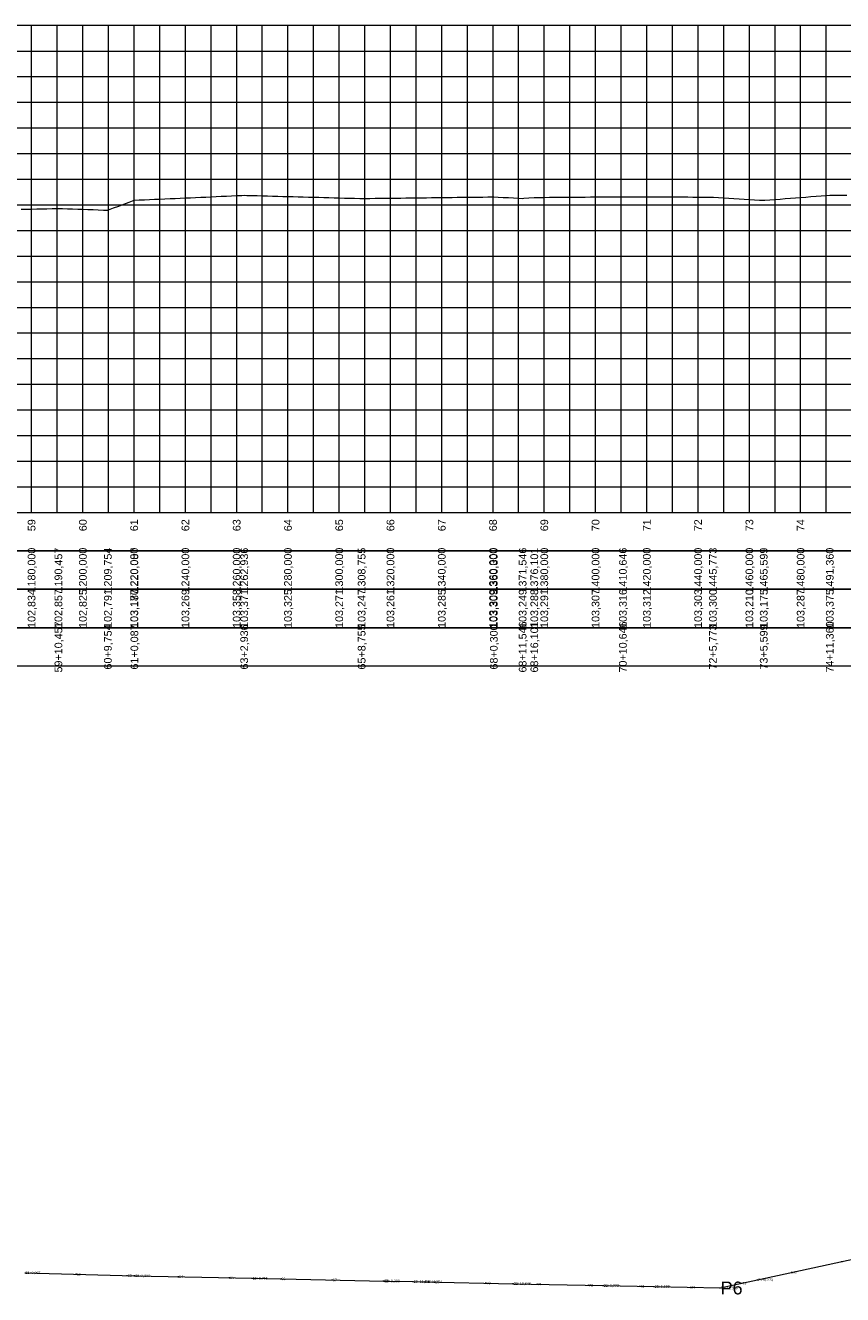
# Model space of a CAD drawing. Header units: inches. Extents: x 4687 to 7242, y 9981 to 10484.
# Tile 5 of 8: x 5959 to 6278, y 9981 to 10476. Entities that reach past the tile are written whole.
import ezdxf
from ezdxf.enums import TextEntityAlignment as Align

# ---------------------------------------------------------------- set-up
doc = ezdxf.new("R2010")
doc.units = ezdxf.units.IN
doc.header["$MEASUREMENT"] = 0
doc.header["$PDMODE"] = 34
doc.header["$PDSIZE"] = 0.2
doc.layers.get('0').update_dxf_attribs({"lineweight": 0})
doc.layers.add('EIXO', color=3, linetype='Continuous', lineweight=0)
doc.styles.add('$PF_GREIDE', font='arial.ttf')
doc.styles.get("Standard").update_dxf_attribs({"font": 'arial.ttf'})

# ---------------------------------------------------------------- blocks, each defined once
blk = doc.blocks.new('$VIAS_PERFLONG_PERFIL0')
at = {"color": 30}
for p, q in [((1230, 0), (1230, 190)), ((1240, 0), (1240, 190)), ((1260, 0), (1260, 190)), ((1270, 0), (1270, 190)), ((1280, 0), (1280, 190)), ((1290, 0), (1290, 190)), ((1310, 0), (1310, 190)), ((1320, 0), (1320, 190)), ((1330, 0), (1330, 190)), ((1340, 0), (1340, 190)), ((1360, 0), (1360, 190)), ((1370, 0), (1370, 190)), ((1380, 0), (1380, 190)), ((1390, 0), (1390, 190)), ((1410, 0), (1410, 190)), ((1420, 0), (1420, 190)), ((1430, 0), (1430, 190)), ((1440, 0), (1440, 190)), ((1460, 0), (1460, 190)), ((1470, 0), (1470, 190)), ((1480, 0), (1480, 190)), ((1490, 0), (1490, 190)), ((1510, 0), (1510, 190)), ((1520, 0), (1520, 190)), ((1530, 0), (1530, 190)), ((1540, 0), (1540, 190)), ((0, 180), (2510, 180)), ((0, 170), (2510, 170)), ((0, 160), (2510, 160)), ((0, 140), (2510, 140)), ((0, 130), (2510, 130)), ((0, 120), (2510, 120)), ((0, 110), (2510, 110)), ((0, 90), (2510, 90)), ((0, 80), (2510, 80)), ((0, 70), (2510, 70)), ((0, 60), (2510, 60)), ((0, 40), (2510, 40)), ((0, 30), (2510, 30)), ((0, 20), (2510, 20)), ((0, 10), (2510, 10))]:
    blk.add_line(p, q, dxfattribs=at)
at = {"color": 36}
for p, q in [((1250, 0), (1250, 190)), ((1300, 0), (1300, 190)), ((1350, 0), (1350, 190)), ((1400, 0), (1400, 190)), ((1450, 0), (1450, 190)), ((1500, 0), (1500, 190)), ((0, 150), (2510, 150)), ((0, 100), (2510, 100)), ((0, 50), (2510, 50))]:
    blk.add_line(p, q, dxfattribs=at)
at = {"color": 36, "linetype": 'Continuous'}
for points in [[(0, 0), (2510, 0), (2510, 190), (0, 190)], [(0, 0), (2510, 0), (2510, -15), (0, -15)], [(0, -15), (2510, -15), (2510, -30), (0, -30)], [(0, -30), (2510, -30), (2510, -45), (0, -45)], [(0, -45), (2510, -45), (2510, -60), (0, -60)]]:
    blk.add_lwpolyline(points, close=True, dxfattribs=at)
at = {"color": 5, "linetype": 'Continuous'}
blk.add_lwpolyline([(1226, 118.25), (1228, 118.3), (1230, 118.34), (1232, 118.39), (1234, 118.43), (1236, 118.47), (1238, 118.52), (1240, 118.56), (1240.46, 118.57), (1242, 118.52), (1244, 118.45), (1246, 118.38), (1248, 118.32), (1250, 118.25), (1252, 118.18), (1254, 118.11), (1256, 118.04), (1258, 117.97), (1259.75, 117.91), (1260, 118.01), (1262, 118.76), (1264, 119.51), (1266, 120.26), (1268, 121.02), (1270, 121.77), (1270.09, 121.8), (1272, 121.89), (1274, 121.98), (1276, 122.07), (1278, 122.15), (1280, 122.24), (1282, 122.33), (1284, 122.42), (1286, 122.51), (1288, 122.6), (1290, 122.69), (1292, 122.78), (1294, 122.87), (1296, 122.95), (1298, 123.04), (1300, 123.13), (1302, 123.22), (1304, 123.31), (1306, 123.4), (1308, 123.49), (1310, 123.58), (1312, 123.67), (1312.94, 123.71), (1314, 123.68), (1316, 123.62), (1318, 123.57), (1320, 123.52), (1322, 123.46), (1324, 123.41), (1326, 123.35), (1328, 123.3), (1330, 123.25), (1332, 123.19), (1334, 123.14), (1336, 123.08), (1338, 123.03), (1340, 122.98), (1342, 122.92), (1344, 122.87), (1346, 122.81), (1348, 122.76), (1350, 122.71), (1352, 122.65), (1354, 122.6), (1356, 122.54), (1358, 122.49), (1358.75, 122.47), (1360, 122.48), (1362, 122.51), (1364, 122.53), (1366, 122.56), (1368, 122.58), (1370, 122.61), (1372, 122.63), (1374, 122.65), (1376, 122.68), (1378, 122.7), (1380, 122.73), (1382, 122.75), (1384, 122.78), (1386, 122.8), (1388, 122.82), (1390, 122.85), (1392, 122.87), (1394, 122.9), (1396, 122.92), (1398, 122.95), (1400, 122.97), (1402, 122.99), (1404, 123.02), (1406, 123.04), (1408, 123.07), (1410, 123.09), (1410.3, 123.09), (1412, 123), (1414, 122.9), (1416, 122.79), (1418, 122.68), (1420, 122.58), (1421.55, 122.49), (1422, 122.53), (1424, 122.7), (1426, 122.87), (1426.1, 122.88), (1428, 122.89), (1430, 122.91), (1432, 122.92), (1434, 122.94), (1436, 122.96), (1438, 122.97), (1440, 122.99), (1442, 123.01), (1444, 123.02), (1446, 123.04), (1448, 123.06), (1450, 123.07), (1452, 123.09), (1454, 123.11), (1456, 123.12), (1458, 123.14), (1460, 123.15), (1460.65, 123.16), (1462, 123.15), (1464, 123.15), (1466, 123.14), (1468, 123.13), (1470, 123.12), (1472, 123.11), (1474, 123.1), (1476, 123.09), (1478, 123.08), (1480, 123.07), (1482, 123.06), (1484, 123.05), (1486, 123.05), (1488, 123.04), (1490, 123.03), (1492, 123.02), (1494, 123.01), (1495.77, 123), (1496, 122.99), (1498, 122.86), (1500, 122.74), (1502, 122.61), (1504, 122.48), (1506, 122.36), (1508, 122.23), (1510, 122.1), (1512, 121.98), (1514, 121.85), (1515.6, 121.75), (1516, 121.78), (1518, 121.94), (1520, 122.09), (1522, 122.25), (1524, 122.4), (1526, 122.56), (1528, 122.71), (1530, 122.87), (1532, 123.02), (1534, 123.18), (1536, 123.33), (1538, 123.49), (1540, 123.64), (1541.36, 123.75), (1542, 123.75), (1544, 123.78), (1546, 123.8), (1548, 123.82)], dxfattribs=at)
at = {"color": 7, "linetype": 'Continuous', "style": '$PF_GREIDE'}
for s, p in [('59', (1230, -5)), ('60', (1250, -5)), ('61', (1270, -5)), ('62', (1290, -5)), ('63', (1310, -5)), ('64', (1330, -5)), ('65', (1350, -5)), ('66', (1370, -5)), ('67', (1390, -5)), ('68', (1410, -5)), ('69', (1430, -5)), ('70', (1450, -5)), ('71', (1470, -5)), ('72', (1490, -5)), ('73', (1510, -5)), ('74', (1530, -5)), ('1180,000', (1230, -22.5)), ('1190,457', (1240.46, -22.5)), ('1200,000', (1250, -22.5)), ('1209,754', (1259.75, -22.5)), ('1220,000', (1270, -22.5)), ('1220,087', (1270.09, -22.5)), ('1240,000', (1290, -22.5)), ('1260,000', (1310, -22.5)), ('1262,936', (1312.94, -22.5)), ('1280,000', (1330, -22.5)), ('1300,000', (1350, -22.5)), ('1308,755', (1358.75, -22.5)), ('1320,000', (1370, -22.5)), ('1340,000', (1390, -22.5)), ('1360,000', (1410, -22.5)), ('1360,300', (1410.3, -22.5)), ('1371,546', (1421.55, -22.5)), ('1376,101', (1426.1, -22.5)), ('1380,000', (1430, -22.5)), ('1400,000', (1450, -22.5)), ('1410,646', (1460.65, -22.5)), ('1420,000', (1470, -22.5)), ('1440,000', (1490, -22.5)), ('1445,773', (1495.77, -22.5)), ('1460,000', (1510, -22.5)), ('1465,599', (1515.6, -22.5)), ('1480,000', (1530, -22.5)), ('1491,360', (1541.36, -22.5)), ('102,834', (1230, -37.5)), ('102,857', (1240.46, -37.5)), ('102,825', (1250, -37.5)), ('102,791', (1259.75, -37.5)), ('103,177', (1270, -37.5)), ('103,180', (1270.09, -37.5)), ('103,269', (1290, -37.5)), ('103,358', (1310, -37.5)), ('103,371', (1312.94, -37.5)), ('103,325', (1330, -37.5)), ('103,271', (1350, -37.5)), ('103,247', (1358.75, -37.5)), ('103,261', (1370, -37.5)), ('103,285', (1390, -37.5)), ('103,309', (1410, -37.5)), ('103,309', (1410.3, -37.5)), ('103,249', (1421.55, -37.5)), ('103,288', (1426.1, -37.5)), ('103,291', (1430, -37.5)), ('103,307', (1450, -37.5)), ('103,316', (1460.65, -37.5)), ('103,312', (1470, -37.5)), ('103,303', (1490, -37.5)), ('103,300', (1495.77, -37.5)), ('103,210', (1510, -37.5)), ('103,175', (1515.6, -37.5)), ('103,287', (1530, -37.5)), ('103,375', (1541.36, -37.5)), ('59+10,457', (1240.46, -52.5)), ('60+9,754', (1259.75, -52.5)), ('61+0,087', (1270.09, -52.5)), ('63+2,936', (1312.94, -52.5)), ('65+8,755', (1358.75, -52.5)), ('68+0,300', (1410.3, -52.5)), ('68+11,546', (1421.55, -52.5)), ('68+16,101', (1426.1, -52.5)), ('70+10,646', (1460.65, -52.5)), ('72+5,773', (1495.77, -52.5)), ('73+5,599', (1515.6, -52.5)), ('74+11,360', (1541.36, -52.5))]:
    blk.add_text(s, height=3, rotation=90, dxfattribs=at).set_placement(p, align=Align.MIDDLE_CENTER)

msp = doc.modelspace()

# ---------------------------------------------------------------- linework, layer by layer
at = {"lineweight": 0}
msp.add_point((6230.08, 9983.36), dxfattribs=at)
at = {"layer": 'EIXO', "lineweight": 0}
msp.add_lwpolyline([(5958.88, 9989.27), (6001.71, 9988.1), (6047.52, 9987.15), (6099.05, 9986.08), (6110.3, 9985.85), (6114.85, 9985.75), (6149.39, 9985.04), (6184.51, 9984.31), (6204.33, 9983.9), (6230.08, 9983.36), (6244.66, 9986.53), (6286.09, 9995.47), (6300.88, 9998.67), (6354.94, 10010.86), (6433.58, 10028.51), (6469.04, 10036.38), (6511.25, 10045.72), (6542.95, 10052.75), (6621.48, 10070.16)], dxfattribs=at)
for p in [(6277.63, 9993.64), (5978.78, 9988.73), (5998.77, 9988.18), (6001.71, 9988.1), (6001.71, 9988.1), (6018.77, 9987.74), (6038.77, 9987.33), (6258.08, 9989.42), (6047.52, 9987.15), (6047.52, 9987.15), (6058.76, 9986.91), (6078.76, 9986.5), (6098.75, 9986.09), (6099.05, 9986.08), (6099.05, 9986.08), (6110.3, 9985.85), (6110.3, 9985.85), (6114.85, 9985.75), (6114.85, 9985.75), (6118.75, 9985.67), (6138.74, 9985.26), (6149.39, 9985.04), (6149.39, 9985.04), (6158.74, 9984.84), (6178.74, 9984.43), (6184.51, 9984.31), (6184.51, 9984.31), (6198.73, 9984.01), (6204.33, 9983.9), (6204.33, 9983.9), (6218.73, 9983.6), (6230.08, 9983.36), (6238.53, 9985.2), (6244.66, 9986.53), (6244.66, 9986.53)]:
    msp.add_point(p, dxfattribs=at)

# ---------------------------------------------------------------- block references
at = {"layer": 'EIXO'}
msp.add_blockref('$VIAS_PERFLONG_PERFIL0', (4731.51, 10285.94), dxfattribs=at)

# ---------------------------------------------------------------- texts
at = {"lineweight": 0}
msp.add_text('P6', height=5, dxfattribs=at).set_placement((6230.32, 9983.36), align=Align.MIDDLE_LEFT)
at = {"layer": 'EIXO', "lineweight": 0}
for s, p in [('61', (5959.03, 9989.27)), ('61+0,087', (5959.12, 9989.27)), ('15', (5959.12, 9989.27)), ('62', (5979.02, 9988.73)), ('63', (5999.01, 9988.18)), ('63+2,936', (6001.95, 9988.1)), ('16', (6001.95, 9988.1)), ('64', (6019.01, 9987.74)), ('65', (6039.01, 9987.33)), ('65+8,755', (6047.76, 9987.15)), ('17', (6047.76, 9987.15)), ('66', (6059, 9986.91)), ('76', (6258.32, 9989.42)), ('67', (6079, 9986.5)), ('68', (6098.99, 9986.09)), ('20', (6099.29, 9986.08)), ('68+0,300', (6099.29, 9986.08)), ('68+11,546', (6110.54, 9985.85)), ('18', (6110.54, 9985.85)), ('21', (6115.09, 9985.75)), ('68+16,101', (6115.09, 9985.75)), ('69', (6118.99, 9985.67)), ('70', (6138.98, 9985.26)), ('22', (6149.63, 9985.04)), ('70+10,646', (6149.63, 9985.04)), ('71', (6158.98, 9984.84)), ('72', (6178.98, 9984.43)), ('23', (6184.75, 9984.31)), ('72+5,773', (6184.75, 9984.31)), ('73', (6198.97, 9984.01)), ('24', (6204.57, 9983.9)), ('73+5,599', (6204.57, 9983.9)), ('74', (6218.97, 9983.6)), ('74+11,360', (6230.32, 9983.36)), ('75', (6238.77, 9985.2)), ('25', (6244.9, 9986.53)), ('75+6,273', (6244.9, 9986.53))]:
    msp.add_text(s, height=1, dxfattribs=at).set_placement(p, align=Align.MIDDLE_LEFT)

doc.saveas('drawing.dxf')
